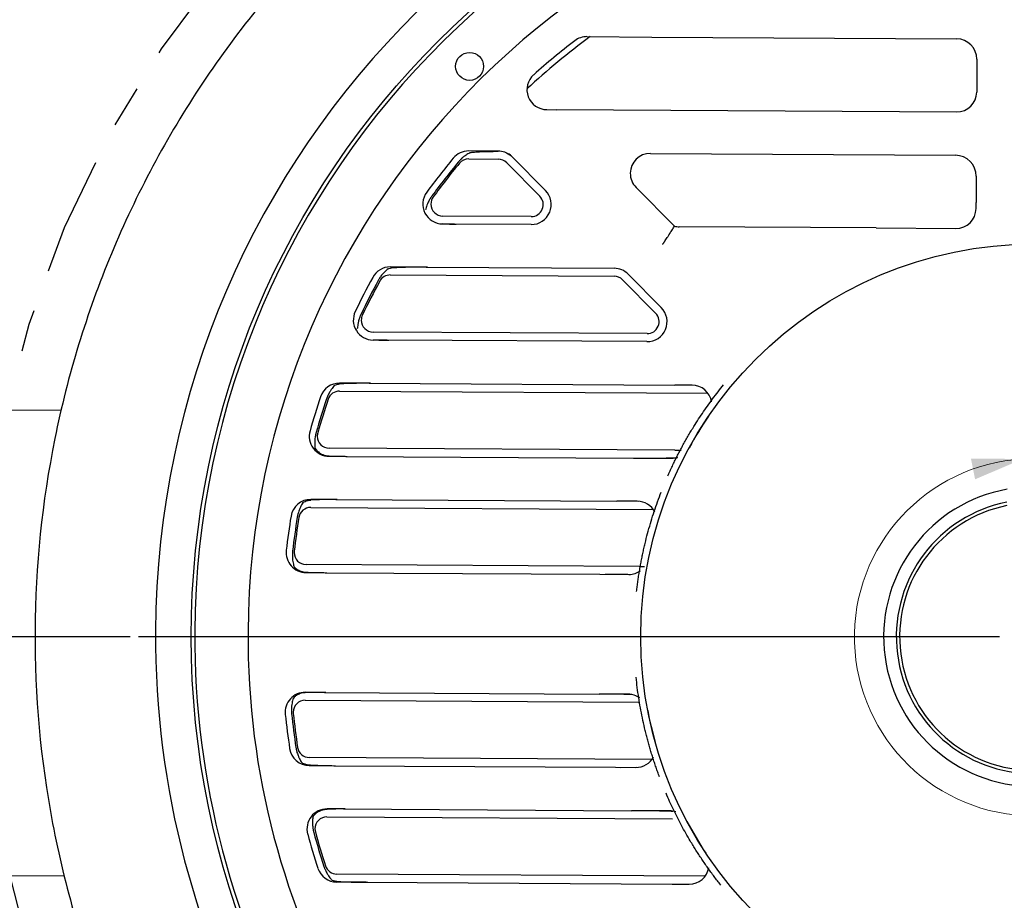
# Model space of a CAD drawing. Header units: inches. Extents: x 1.5 to 80, y 0 to 42.8.
# Tile 10 of 16: x 54.6 to 60.4, y 30.3 to 35.5. Entities that reach past the tile are written whole.
import ezdxf

# ---------------------------------------------------------------- set-up
doc = ezdxf.new("R2010")
doc.units = ezdxf.units.IN
doc.header["$MEASUREMENT"] = 0
doc.linetypes.add('SLD-Center', pattern=[1.45, 0.7, -0.25, 0.25, -0.25])
doc.linetypes.add('SLD-Solid', pattern=[0])
doc.layers.add('CENTER', color=40, linetype='SLD-Center')
doc.layers.add('SLD-0', color=7, linetype='Continuous')
doc.styles.add('SLDTEXTSTYLE0', font='GOTHIC.TTF', dxfattribs={"width": 0.913})
doc.dimstyles.new('SLDDIMSTYLE1', dxfattribs={"dimtxt": 0.25, "dimasz": 0.3, "dimexe": 0, "dimexo": 0.0625, "dimgap": 0.0625, "dimtad": 0, "dimtih": 1, "dimtoh": 1, "dimrnd": 1e-09, "dimzin": 12, "dimdsep": 46, "dimtxsty": 'SLDTEXTSTYLE0', "dimsah": 1, "dimcen": 0.09, "dimadec": 0, "dimazin": 3, "dimtfac": 1, "dimtofl": 0, "dimtmove": 0, "dimatfit": 3, "dimfxl": 0, "dimfrac": 2, "dimtolj": 1, "dimtzin": 12, "dimarcsym": 0})
doc.dimstyles.new('SLDDIMSTYLE4', dxfattribs={"dimtxt": 0.25, "dimasz": 0.3, "dimexe": 0, "dimexo": 0.0625, "dimgap": 0.0625, "dimtad": 0, "dimtih": 1, "dimtoh": 1, "dimrnd": 1e-09, "dimzin": 12, "dimdsep": 46, "dimtxsty": 'SLDTEXTSTYLE0', "dimsah": 1, "dimcen": 0, "dimadec": 0, "dimazin": 3, "dimtfac": 1, "dimtofl": 0, "dimtmove": 0, "dimatfit": 3, "dimfxl": 0, "dimfrac": 2, "dimtolj": 1, "dimtzin": 12, "dimarcsym": 0})
doc.dimstyles.new('SLDDIMSTYLE6', dxfattribs={"dimtxt": 0.25, "dimasz": 0.3, "dimexe": 0, "dimexo": 0.0625, "dimgap": 0.0625, "dimtad": 0, "dimtih": 1, "dimtoh": 1, "dimrnd": 1e-09, "dimzin": 12, "dimdsep": 46, "dimtxsty": 'SLDTEXTSTYLE0', "dimsah": 1, "dimcen": 0, "dimadec": 0, "dimazin": 3, "dimtfac": 1, "dimtofl": 0, "dimtmove": 0, "dimatfit": 3, "dimfxl": 0, "dimfrac": 2, "dimtolj": 1, "dimtzin": 12, "dimarcsym": 0})

# ---------------------------------------------------------------- blocks, each defined once
blk = doc.blocks.new('_D_13')
at = {"layer": 'SLD-0'}
for p, q in [((65.4203, 37.6329), (65.3442, 37.6329)), ((65.3442, 37.6329), (65.3442, 37.236)), ((66.2516, 37.6329), (66.3278, 37.6329)), ((66.3278, 37.6329), (66.3278, 37.236)), ((64.4845, 36.6943), (64.9506, 37.2726)), ((64.9506, 37.2726), (65.1693, 37.2726)), ((65.3442, 37.236), (65.4203, 37.236)), ((66.3278, 37.236), (66.2516, 37.236))]:
    blk.add_line(p, q, dxfattribs=at)
blk.add_solid([(64.4845, 36.6943), (64.7214, 36.8887), (64.6241, 36.9671)], dxfattribs=at)
at = {"layer": 'SLD-0', "char_height": 0.25, "attachment_point": 1, "style": 'SLDTEXTSTYLE0'}
for s, insert in [('%%c', (65.2318, 38.003)), ('12.44', (65.6089, 38.003)), ('316.0', (65.4203, 37.5553)), ('B.C.', (65.5125, 37.1077))]:
    blk.add_mtext(s, dxfattribs=dict(at, insert=insert))
blk = doc.blocks.new('_D_17')
at = {"layer": 'SLD-0'}
for p, q in [((55.2386, 31.8509), (50.4464, 31.8509)), ((50.5714, 31.8509), (50.5714, 30.523)), ((50.2482, 30.1489), (50.172, 30.1489)), ((50.172, 30.1489), (50.172, 29.7521)), ((50.8947, 30.1489), (50.9709, 30.1489)), ((50.9709, 30.1489), (50.9709, 29.7521)), ((50.172, 29.7521), (50.2482, 29.7521)), ((50.9709, 29.7521), (50.8947, 29.7521)), ((50.5714, 28.3734), (50.5714, 29.7013)), ((51.8239, 28.3734), (50.4464, 28.3734))]:
    blk.add_line(p, q, dxfattribs=at)
for points in [[(50.5714, 31.8509), (50.5089, 31.5509), (50.6339, 31.5509)], [(50.5714, 28.3734), (50.6339, 28.6734), (50.5089, 28.6734)]]:
    blk.add_solid(points, dxfattribs=at)
at = {"layer": 'SLD-0', "char_height": 0.25, "attachment_point": 1, "style": 'SLDTEXTSTYLE0'}
for s, insert in [('3.48', (50.2482, 30.5191)), ('88.3', (50.2482, 30.0714))]:
    blk.add_mtext(s, dxfattribs=dict(at, insert=insert))
blk = doc.blocks.new('_D_23')
at = {"layer": 'SLD-0'}
for p, q in [((67.8312, 32.6441), (67.755, 32.6441)), ((67.755, 32.6441), (67.755, 32.2472)), ((68.6624, 32.6441), (68.7386, 32.6441)), ((68.7386, 32.6441), (68.7386, 32.2472)), ((66.4507, 32.5027), (67.3927, 32.6073)), ((67.3927, 32.6073), (67.6427, 32.6073)), ((67.755, 32.2472), (67.8312, 32.2472)), ((68.7386, 32.2472), (68.6624, 32.2472))]:
    blk.add_line(p, q, dxfattribs=at)
blk.add_solid([(66.4507, 32.5027), (66.7558, 32.4737), (66.742, 32.5979)], dxfattribs=at)
at = {"layer": 'SLD-0', "char_height": 0.25, "attachment_point": 1, "style": 'SLDTEXTSTYLE0'}
for s, insert in [('%%c', (67.6427, 33.0142)), ('11.81', (68.0197, 33.0142)), ('300.0', (67.8312, 32.5665))]:
    blk.add_mtext(s, dxfattribs=dict(at, insert=insert))
blk = doc.blocks.new('_D_24')
at = {"layer": 'SLD-0'}
for p, q in [((51.3123, 34.6632), (51.3123, 41.4965)), ((60.5813, 37.1935), (60.5813, 41.4965)), ((55.5311, 41.4084), (55.455, 41.4084)), ((55.455, 41.4084), (55.455, 41.0115)), ((56.3624, 41.4084), (56.4386, 41.4084)), ((56.4386, 41.4084), (56.4386, 41.0115)), ((51.3123, 41.3715), (55.3283, 41.3715)), ((60.5813, 41.3715), (56.5652, 41.3715)), ((55.455, 41.0115), (55.5311, 41.0115)), ((56.4386, 41.0115), (56.3624, 41.0115))]:
    blk.add_line(p, q, dxfattribs=at)
for points in [[(51.3123, 41.3715), (51.6123, 41.309), (51.6123, 41.434)], [(60.5813, 41.3715), (60.2813, 41.434), (60.2813, 41.309)]]:
    blk.add_solid(points, dxfattribs=at)
at = {"layer": 'SLD-0', "char_height": 0.25, "attachment_point": 1, "style": 'SLDTEXTSTYLE0'}
for s, insert in [('9.27', (55.6235, 41.7785)), ('235.4', (55.5311, 41.3308))]:
    blk.add_mtext(s, dxfattribs=dict(at, insert=insert))
blk = doc.blocks.new('_D_25')
at = {"layer": 'SLD-0'}
for p, q in [((51.3123, 34.6632), (51.3123, 40.1)), ((56.9885, 38.9538), (56.9885, 40.1)), ((53.7348, 40.0118), (53.6586, 40.0118)), ((53.6586, 40.0118), (53.6586, 39.615)), ((54.566, 40.0118), (54.6422, 40.0118)), ((54.6422, 40.0118), (54.6422, 39.615)), ((51.3123, 39.975), (53.532, 39.975)), ((56.9885, 39.975), (54.7688, 39.975)), ((53.6586, 39.615), (53.7348, 39.615)), ((54.6422, 39.615), (54.566, 39.615))]:
    blk.add_line(p, q, dxfattribs=at)
for points in [[(51.3123, 39.975), (51.6123, 39.9125), (51.6123, 40.0375)], [(56.9885, 39.975), (56.6885, 40.0375), (56.6885, 39.9125)]]:
    blk.add_solid(points, dxfattribs=at)
at = {"layer": 'SLD-0', "char_height": 0.25, "attachment_point": 1, "style": 'SLDTEXTSTYLE0'}
for s, insert in [('5.68', (53.8271, 40.382)), ('144.2', (53.7348, 39.9343))]:
    blk.add_mtext(s, dxfattribs=dict(at, insert=insert))
blk = doc.blocks.new('_D_26')
at = {"layer": 'SLD-0'}
for p, q in [((51.3123, 34.6632), (51.3123, 42.4622)), ((66.4868, 31.9009), (66.4868, 42.4622)), ((58.4839, 42.374), (58.4077, 42.374)), ((58.4077, 42.374), (58.4077, 41.9772)), ((59.3152, 42.374), (59.3913, 42.374)), ((59.3913, 42.374), (59.3913, 41.9772)), ((51.3123, 42.3372), (58.2811, 42.3372)), ((66.4868, 42.3372), (59.518, 42.3372)), ((58.4077, 41.9772), (58.4839, 41.9772)), ((59.3913, 41.9772), (59.3152, 41.9772))]:
    blk.add_line(p, q, dxfattribs=at)
for points in [[(51.3123, 42.3372), (51.6123, 42.2747), (51.6123, 42.3997)], [(66.4868, 42.3372), (66.1868, 42.3997), (66.1868, 42.2747)]]:
    blk.add_solid(points, dxfattribs=at)
at = {"layer": 'SLD-0', "char_height": 0.25, "attachment_point": 1, "style": 'SLDTEXTSTYLE0'}
for s, insert in [('15.17', (58.4839, 42.7442)), ('385.4', (58.4839, 42.2965))]:
    blk.add_mtext(s, dxfattribs=dict(at, insert=insert))
blk = doc.blocks.new('SW_CENTERMARKSYMBOL_0')
at = {"layer": 'SLD-0', "color": 0}
blk.add_line((-0.2, 0), (-5.2927, 0), dxfattribs=at)

msp = doc.modelspace()

# ---------------------------------------------------------------- linework, layer by layer
at = {"color": 7, "linetype": 'SLD-Solid', "lineweight": 25}
for p, q in [((57.9407, 35.4011), (58.3235, 35.3988)), ((58.3235, 35.3988), (60.127, 35.3883)), ((60.2468, 35.2671), (60.2457, 35.0727)), ((57.5862, 35.0773), (57.5863, 35.0763)), ((57.7032, 34.9694), (57.7595, 34.969)), ((60.1269, 34.9552), (57.7595, 34.969)), ((57.4163, 34.7237), (57.2411, 34.7247)), ((57.4937, 34.6942), (57.4655, 34.7122)), ((57.2409, 34.6774), (57.416, 34.6764)), ((57.4659, 34.6554), (57.6616, 34.4574)), ((57.4996, 34.6886), (57.6953, 34.4906)), ((58.3157, 34.7099), (60.1198, 34.6994)), ((57.1859, 34.6517), (57.1858, 34.6517)), ((60.2428, 34.575), (60.2419, 34.4191)), ((58.4574, 34.2797), (58.231, 34.5088)), ((57.0309, 34.4526), (57.031, 34.4525)), ((60.2417, 34.3837), (60.2419, 34.4191)), ((56.9751, 34.3759), (56.9754, 34.3751)), ((57.6109, 34.3369), (57.0876, 34.3399)), ((57.157, 34.2922), (57.0873, 34.2926)), ((57.6106, 34.2895), (57.157, 34.2922)), ((59.652, 34.269), (58.4868, 34.2758)), ((59.652, 34.269), (60.1229, 34.2663)), ((56.7612, 34.0374), (56.7603, 34.0373)), ((56.9888, 34.0372), (56.7777, 34.0385)), ((56.9888, 34.0372), (58.1013, 34.0307)), ((56.7148, 33.9542), (56.7147, 33.9542)), ((56.7774, 33.9911), (58.101, 33.9834)), ((58.1509, 33.9624), (58.3466, 33.7644)), ((58.1846, 33.9957), (58.3803, 33.7977)), ((56.6127, 33.7547), (56.6128, 33.7547)), ((56.572, 33.6692), (56.5725, 33.6683)), ((56.7594, 33.6055), (56.6759, 33.606)), ((58.2959, 33.6439), (56.6762, 33.6533)), ((58.2956, 33.5965), (56.7594, 33.6055)), ((56.4413, 33.3457), (56.4404, 33.3454)), ((56.6522, 33.3502), (56.4777, 33.3512)), ((56.6522, 33.3502), (58.4612, 33.3397)), ((58.5618, 33.3391), (58.4612, 33.3397)), ((58.5619, 33.3389), (58.4997, 33.3394)), ((56.41, 33.2557), (56.4099, 33.2557)), ((56.4775, 33.3039), (58.6561, 33.2912)), ((54.4706, 33.1916), (54.8305, 33.1938)), ((56.3479, 33.056), (56.348, 33.056)), ((56.3228, 32.9641), (56.3223, 32.9648)), ((58.4601, 32.9539), (56.4156, 32.9658)), ((56.4153, 32.9185), (56.5135, 32.9179)), ((56.5135, 32.9179), (58.2162, 32.908)), ((58.2162, 32.908), (58.4404, 32.9067)), ((58.4601, 32.9538), (58.4983, 32.9538)), ((56.2529, 32.6504), (56.2521, 32.6499)), ((56.307, 32.6159), (58.3328, 32.6041)), ((56.4549, 32.6624), (56.3072, 32.6632)), ((56.4549, 32.6624), (58.1179, 32.6527)), ((58.2385, 32.652), (58.1179, 32.6527)), ((58.2443, 32.6512), (58.151, 32.6525)), ((56.2367, 32.5565), (56.2366, 32.5565)), ((56.2088, 32.3566), (56.2089, 32.3565)), ((58.2499, 32.2662), (56.2788, 32.2777)), ((58.2499, 32.2661), (58.2811, 32.2662)), ((56.199, 32.2618), (56.1983, 32.2624)), ((56.2785, 32.2303), (56.3929, 32.2296)), ((56.3929, 32.2296), (58.0172, 32.2202)), ((58.0172, 32.2202), (58.1886, 32.2192)), ((56.3888, 31.521), (56.2744, 31.5217)), ((56.3888, 31.521), (58.013, 31.5115)), ((58.1844, 31.5105), (58.013, 31.5115)), ((56.1945, 31.4911), (56.1938, 31.4905)), ((56.2741, 31.4743), (58.2452, 31.4628)), ((56.2033, 31.3962), (56.2032, 31.3962)), ((56.2288, 31.196), (56.2287, 31.196)), ((58.3242, 31.124), (56.2983, 31.1358)), ((56.2981, 31.0884), (56.4457, 31.0876)), ((56.4457, 31.0876), (58.1087, 31.0779)), ((58.1087, 31.0779), (58.2293, 31.0772)), ((58.1418, 31.0777), (58.2333, 31.078)), ((56.5013, 30.8313), (56.4032, 30.8319)), ((56.5013, 30.8313), (58.204, 30.8214)), ((58.4283, 30.8201), (58.204, 30.8214)), ((56.4029, 30.7846), (58.4474, 30.7727)), ((56.3342, 30.6952), (56.3341, 30.6952)), ((56.3939, 30.4948), (56.3938, 30.4948)), ((54.4874, 30.4358), (54.8473, 30.438)), ((58.6394, 30.4332), (56.4608, 30.4459)), ((56.635, 30.3975), (56.4605, 30.3985)), ((56.635, 30.3975), (58.444, 30.3869)), ((58.444, 30.3869), (58.5446, 30.3864)), ((58.4825, 30.3867), (58.5459, 30.3866))]:
    msp.add_line(p, q, dxfattribs=at)
for centre, radius in [((60.5813, 31.8509), 4.9814), ((57.2463, 35.225), 0.0827), ((60.5813, 31.8509), 2.3228)]:
    msp.add_circle(centre, radius, dxfattribs=at)
for centre, radius, start, end in [((60.5813, 31.8509), 5.1927, 359.66601, 179.66601), ((60.5813, 31.8509), 4.9606, 359.66601, 179.66601), ((60.5813, 31.8509), 4.6457, 359.66601, 179.66601), ((60.5813, 31.8509), 4.4135, 126.45056, 132.74207), ((60.5813, 31.8509), 4.4488, 127.58058, 131.63788), ((57.9401, 35.283), 0.1181, 89.66601, 127.58058), ((60.1263, 35.2678), 0.1205, 359.66601, 89.66601), ((57.7038, 35.0875), 0.1181, 131.63788, 269.66601), ((60.1276, 35.0734), 0.1181, 269.66601, 359.66601), ((57.2405, 34.6066), 0.1181, 89.66601, 140.48162), ((57.4156, 34.6056), 0.1181, 52.5447, 89.66601), ((60.5813, 31.8509), 4.4488, 140.48162, 143.76663), ((60.5813, 31.8509), 4.4112, 140.48162, 143.76663), ((57.2405, 34.6066), 0.0708, 89.66601, 140.48162), ((57.4156, 34.6056), 0.0708, 44.66601, 89.66601), ((57.4156, 34.6056), 0.1181, 44.66601, 52.5447), ((58.315, 34.5918), 0.1181, 89.66601, 179.66601), ((60.1191, 34.5757), 0.1237, 359.66601, 89.66601), ((60.5813, 31.8509), 4.4015, 140.48162, 143.76663), ((58.315, 34.5918), 0.1181, 179.66601, 224.66601), ((57.088, 34.4107), 0.1181, 143.76663, 269.66601), ((57.6113, 34.4076), 0.1181, 269.66601, 44.66601), ((57.088, 34.4107), 0.0708, 143.76663, 180), ((57.6113, 34.4076), 0.0708, 269.66601, 44.66601), ((57.088, 34.4107), 0.0708, 180, 269.66601), ((60.1236, 34.3844), 0.1181, 269.66601, 359.66601), ((58.4875, 34.3939), 0.1181, 255.24129, 269.66601), ((56.777, 33.9203), 0.1181, 89.66601, 151.45454), ((58.1006, 33.9126), 0.1181, 44.66601, 89.66601), ((60.5813, 31.8509), 4.4488, 151.45454, 154.37141), ((60.5813, 31.8509), 4.4112, 151.45454, 154.37141), ((60.5813, 31.8509), 4.4015, 151.45454, 154.37141), ((56.777, 33.9203), 0.0708, 89.66601, 151.45454), ((58.1006, 33.9126), 0.0708, 44.66601, 89.66601), ((58.2963, 33.7146), 0.1181, 269.66601, 44.66601), ((56.6766, 33.7241), 0.1181, 154.37141, 269.66601), ((56.6766, 33.7241), 0.0708, 154.37141, 180), ((56.6766, 33.7241), 0.0708, 180, 269.66601), ((58.2963, 33.7146), 0.0708, 269.66601, 44.66601), ((56.4771, 33.2331), 0.1181, 89.66601, 161.3875), ((58.5611, 33.221), 0.1181, 9.16413, 89.66601), ((60.5813, 31.8509), 4.4488, 161.3875, 164.10991), ((60.5813, 31.8509), 4.4112, 161.3875, 164.10991), ((60.5813, 31.8509), 4.4015, 161.3875, 164.10991), ((56.4771, 33.2331), 0.0708, 89.66601, 161.3875), ((60.5813, 31.8509), 2.3228, 145.85526, 151.25414), ((56.416, 33.0366), 0.1181, 164.10991, 269.66601), ((56.416, 33.0366), 0.0708, 164.10991, 180), ((56.416, 33.0366), 0.0708, 180, 269.66601), ((58.4411, 33.0248), 0.1181, 269.66601, 288.10976), ((60.5813, 31.8509), 0.8858, 100.10079, 270), ((56.3066, 32.5451), 0.1181, 89.66601, 170.77558), ((56.3066, 32.5451), 0.0708, 89.66601, 170.77558), ((58.2378, 32.5339), 0.1181, 27.35492, 89.66601), ((60.5813, 31.8509), 0.811, 101.17954, 74.5168), ((60.5813, 31.8509), 0.7913, 101.51753, 74.17882), ((60.5813, 31.8509), 4.4488, 170.77558, 173.4031), ((60.5813, 31.8509), 4.4112, 170.77558, 173.4031), ((60.5813, 31.8509), 4.4015, 170.77558, 173.4031), ((56.2792, 32.3484), 0.1181, 173.4031, 269.66601), ((56.2792, 32.3484), 0.0708, 173.4031, 180), ((56.2792, 32.3484), 0.0708, 180, 269.66601), ((58.1893, 32.3373), 0.1181, 269.66601, 305.57396), ((60.5813, 31.8509), 5.1927, 179.66601, 359.66601), ((60.5813, 31.8509), 4.9606, 179.66601, 359.66601), ((60.5813, 31.8509), 4.6457, 179.66601, 359.66601), ((56.2737, 31.4036), 0.1181, 89.66601, 185.92892), ((58.1838, 31.3924), 0.1181, 54.42886, 89.66601), ((56.2737, 31.4036), 0.0708, 89.66601, 180), ((60.5813, 31.8509), 4.4488, 185.92892, 188.55645), ((60.5813, 31.8509), 4.4112, 185.92892, 188.55645), ((56.2737, 31.4036), 0.0708, 180, 185.92892), ((60.5813, 31.8509), 4.4015, 185.92892, 188.55645), ((60.5813, 31.8509), 2.3228, 190.82595, 195.57997), ((56.2988, 31.2066), 0.1181, 188.55645, 269.66601), ((56.2988, 31.2066), 0.0708, 188.55645, 269.66601), ((58.23, 31.1953), 0.1181, 269.66601, 332.37292), ((56.4025, 30.7138), 0.1181, 89.66601, 195.22211), ((58.4276, 30.702), 0.1181, 71.38682, 89.66601), ((56.4025, 30.7138), 0.0708, 89.66601, 180), ((60.5813, 31.8509), 2.3228, 208.07788, 213.47677), ((60.5813, 31.8509), 4.4112, 195.22211, 197.94452), ((56.4025, 30.7138), 0.0708, 180, 195.22211), ((60.5813, 31.8509), 4.4015, 195.22211, 197.94452), ((60.5813, 31.8509), 4.4488, 195.22211, 197.94452), ((56.4612, 30.5166), 0.1181, 197.94452, 269.66601), ((56.4612, 30.5166), 0.0708, 197.94452, 269.66601), ((58.5452, 30.5045), 0.1181, 269.66601, 350.82167)]:
    msp.add_arc(centre, radius, start, end, dxfattribs=at)
at = {"color": 7, "linetype": 'SLD-Solid', "lineweight": 18}
msp.add_arc((60.5791, 31.8478), 1.0564, 93.30054, 86.73909, dxfattribs=at)
at = {"color": 7, "linetype": 'SLD-Solid', "lineweight": 25}
msp.add_ellipse((60.545, 25.6371), major_axis=(0.0584, 10.0144), ratio=0.784218, start_param=0.440576, end_param=0.441639, dxfattribs=at)
for points, knots in [([(56.3902, 36.0115), (56.1212, 35.7405), (55.8786, 35.4433), (55.4551, 34.8078), (55.2743, 34.4694), (54.9812, 33.7642), (54.869, 33.3973), (54.7174, 32.6488), (54.6781, 32.2672), (54.6736, 31.5035), (54.7085, 31.1214), (54.8514, 30.3712), (54.9593, 30.003), (55.2441, 29.2944), (55.421, 28.954), (55.837, 28.3135), (56.0762, 28.0136), (56.342, 27.7395)], [0, 0, 0, 0, 0.125, 0.125, 0.25, 0.25, 0.375, 0.375, 0.5, 0.5, 0.625, 0.625, 0.75, 0.75, 0.875, 0.875, 1, 1, 1, 1]), ([(57.2486, 34.7147), (57.2496, 34.7153), (57.2516, 34.7158), (57.2578, 34.7168), (57.2619, 34.7173), (57.2719, 34.7183), (57.2777, 34.7187), (57.2907, 34.7195), (57.298, 34.7199), (57.3212, 34.7209), (57.3384, 34.7215), (57.3759, 34.7224), (57.3957, 34.7227), (57.4163, 34.7229)], [0, 0, 0, 0, 0.125, 0.125, 0.25, 0.25, 0.375, 0.375, 0.5, 0.5, 0.75, 0.75, 1, 1, 1, 1]), ([(57.2411, 34.7102), (57.2378, 34.7083), (57.2344, 34.7062), (57.2272, 34.7015), (57.2234, 34.6989), (57.2152, 34.6929), (57.2107, 34.6896), (57.2026, 34.6828), (57.1997, 34.6802), (57.1943, 34.6751), (57.1923, 34.6732), (57.1886, 34.6693), (57.1872, 34.6679), (57.1846, 34.6651), (57.1836, 34.664), (57.1813, 34.6614), (57.1799, 34.6597), (57.1784, 34.6579)], [0, 0, 0, 0, 0.25, 0.25, 0.5, 0.5, 0.75, 0.75, 0.875, 0.875, 0.9375, 0.9375, 0.96875, 0.96875, 0.984375, 0.984375, 1, 1, 1, 1]), ([(57.0231, 34.4582), (57.0214, 34.4559), (57.02, 34.4538), (57.0178, 34.4506), (57.0169, 34.4493), (57.0146, 34.4458), (57.0135, 34.4439), (57.0105, 34.4389), (57.0091, 34.4363), (57.0052, 34.4292), (57.0033, 34.4254), (56.9985, 34.4149), (56.9962, 34.4092), (56.9923, 34.3986), (56.9907, 34.3939), (56.9878, 34.3848), (56.9866, 34.3805), (56.9855, 34.3764)], [0, 0, 0, 0, 0.015625, 0.015625, 0.03125, 0.03125, 0.0625, 0.0625, 0.125, 0.125, 0.25, 0.25, 0.5, 0.5, 0.75, 0.75, 1, 1, 1, 1]), ([(58.4318, 34.2378), (58.4365, 34.2452), (58.4452, 34.259), (58.4535, 34.2731), (58.4574, 34.2797)], [0, 0, 0, 0, 0.535832, 1, 1, 1, 1]), ([(58.3872, 34.171), (58.3882, 34.1724), (58.3901, 34.1752), (58.393, 34.1793), (58.3958, 34.1834), (58.3986, 34.1875), (58.4013, 34.1915), (58.4057, 34.1981), (58.4116, 34.2068), (58.4177, 34.216), (58.4223, 34.223), (58.4256, 34.2281), (58.4283, 34.2322), (58.4301, 34.2351), (58.4314, 34.2371), (58.4317, 34.2375), (58.4318, 34.2378)], [0, 0, 0, 0, 0.041765, 0.083534, 0.125308, 0.167087, 0.208869, 0.250657, 0.376787, 0.500188, 0.590804, 0.678438, 0.76313, 0.844921, 0.92386, 1, 1, 1, 1]), ([(56.7643, 34.0277), (56.761, 34.025), (56.7577, 34.022), (56.7507, 34.0156), (56.7471, 34.0121), (56.7392, 34.004), (56.735, 33.9996), (56.7276, 33.9907), (56.7249, 33.9874), (56.7201, 33.9808), (56.7183, 33.9784), (56.7151, 33.9735), (56.7139, 33.9717), (56.7117, 33.9682), (56.7109, 33.9668), (56.7094, 33.9643), (56.7088, 33.9634), (56.7076, 33.9613), (56.707, 33.9601), (56.7063, 33.9588)], [0, 0, 0, 0, 0.25, 0.25, 0.5, 0.5, 0.75, 0.75, 0.875, 0.875, 0.9375, 0.9375, 0.96875, 0.96875, 0.984375, 0.984375, 0.992187, 0.992187, 1, 1, 1, 1]), ([(56.9983, 34.0372), (56.9752, 34.0373), (56.9527, 34.0373), (56.9198, 34.037), (56.9089, 34.0369), (56.8876, 34.0366), (56.8774, 34.0364), (56.8578, 34.0359), (56.8484, 34.0356), (56.8306, 34.0349), (56.8221, 34.0346), (56.8067, 34.0338), (56.7997, 34.0333), (56.7874, 34.0324), (56.782, 34.0319), (56.7776, 34.0314)], [0, 0, 0, 0, 0.25, 0.25, 0.375, 0.375, 0.5, 0.5, 0.625, 0.625, 0.75, 0.75, 0.875, 0.875, 1, 1, 1, 1]), ([(56.604, 33.7589), (56.6028, 33.7563), (56.6018, 33.754), (56.6002, 33.7504), (56.5996, 33.749), (56.598, 33.7451), (56.5972, 33.7431), (56.5952, 33.7376), (56.5943, 33.7348), (56.5918, 33.727), (56.5907, 33.7229), (56.5878, 33.7117), (56.5866, 33.7057), (56.5847, 33.6946), (56.584, 33.6896), (56.5829, 33.6802), (56.5824, 33.6758), (56.5821, 33.6715)], [0, 0, 0, 0, 0.015625, 0.015625, 0.03125, 0.03125, 0.0625, 0.0625, 0.125, 0.125, 0.25, 0.25, 0.5, 0.5, 0.75, 0.75, 1, 1, 1, 1]), ([(56.6759, 33.607), (56.6905, 33.6065), (56.7056, 33.6062), (56.7364, 33.6057), (56.7523, 33.6055), (56.7682, 33.6054)], [0, 0, 0, 0, 0.5, 0.5, 1, 1, 1, 1]), ([(56.446, 33.3367), (56.4433, 33.3334), (56.4405, 33.3299), (56.4347, 33.3224), (56.4317, 33.3183), (56.4254, 33.309), (56.422, 33.3039), (56.4163, 33.2939), (56.4142, 33.2902), (56.4106, 33.2829), (56.4093, 33.2802), (56.4069, 33.2748), (56.406, 33.2728), (56.4045, 33.2689), (56.4039, 33.2675), (56.4029, 33.2647), (56.4025, 33.2637), (56.4017, 33.2615), (56.4012, 33.2602), (56.4008, 33.2588)], [0, 0, 0, 0, 0.25, 0.25, 0.5, 0.5, 0.75, 0.75, 0.875, 0.875, 0.9375, 0.9375, 0.96875, 0.96875, 0.984375, 0.984375, 0.992188, 0.992188, 1, 1, 1, 1]), ([(56.446, 33.3367), (56.447, 33.3379), (56.4505, 33.3398), (56.4614, 33.3436), (56.4688, 33.3454), (56.4777, 33.3461)], [0, 0, 0, 0, 0.5, 0.5, 1, 1, 1, 1]), ([(56.6608, 33.3501), (56.6426, 33.3503), (56.6248, 33.3502), (56.5985, 33.3501), (56.5898, 33.35), (56.5729, 33.3497), (56.5647, 33.3496), (56.5488, 33.3492), (56.5411, 33.349), (56.5264, 33.3486), (56.5192, 33.3483), (56.4991, 33.3475), (56.4875, 33.3468), (56.4777, 33.3461)], [0, 0, 0, 0, 0.25, 0.25, 0.375, 0.375, 0.5, 0.5, 0.625, 0.625, 0.75, 0.75, 1, 1, 1, 1]), ([(58.4192, 32.8026), (58.4235, 32.8122), (58.4321, 32.8315), (58.4455, 32.8603), (58.4592, 32.8888), (58.4733, 32.9172), (58.4878, 32.9454), (58.5027, 32.9733), (58.5179, 33.0011), (58.5335, 33.0287), (58.5495, 33.0561), (58.5695, 33.0893), (58.5939, 33.1281), (58.6229, 33.1722), (58.6529, 33.2157), (58.6839, 33.2584), (58.7158, 33.3005), (58.7379, 33.328), (58.7489, 33.3417)], [0, 0, 0, 0, 0.050051, 0.100067, 0.150057, 0.200029, 0.249993, 0.299958, 0.349932, 0.399925, 0.449946, 0.500003, 0.583401, 0.666717, 0.749993, 0.833271, 0.916593, 1, 1, 1, 1]), ([(56.3386, 33.0586), (56.3378, 33.0559), (56.3372, 33.0534), (56.3362, 33.0496), (56.3359, 33.0481), (56.335, 33.044), (56.3346, 33.0419), (56.3335, 33.0361), (56.3331, 33.0332), (56.3319, 33.0251), (56.3315, 33.0209), (56.3306, 33.0094), (56.3304, 33.0033), (56.3304, 32.992), (56.3306, 32.987), (56.3311, 32.9775), (56.3314, 32.9731), (56.3318, 32.9688)], [0, 0, 0, 0, 0.015625, 0.015625, 0.03125, 0.03125, 0.0625, 0.0625, 0.125, 0.125, 0.25, 0.25, 0.5, 0.5, 0.75, 0.75, 1, 1, 1, 1]), ([(56.3318, 32.9688), (56.3319, 32.9673), (56.3336, 32.9638), (56.3404, 32.9546), (56.3453, 32.9491), (56.3555, 32.9408), (56.3594, 32.938), (56.368, 32.9327), (56.3728, 32.9303), (56.3833, 32.9259), (56.3891, 32.924), (56.4016, 32.9212), (56.4083, 32.9203), (56.4154, 32.92)], [0, 0, 0, 0, 0.25, 0.25, 0.5, 0.5, 0.625, 0.625, 0.75, 0.75, 0.875, 0.875, 1, 1, 1, 1]), ([(56.4154, 32.92), (56.4314, 32.9194), (56.4484, 32.919), (56.4753, 32.9184), (56.4846, 32.9183), (56.5031, 32.918), (56.5124, 32.9179), (56.5218, 32.9179)], [0, 0, 0, 0, 0.5, 0.5, 0.75, 0.75, 1, 1, 1, 1]), ([(58.2507, 32.9078), (58.2773, 32.9077), (58.3313, 32.9075), (58.4074, 32.9081), (58.4536, 32.909), (58.4751, 32.9094)], [0, 0, 0, 0, 0.34173, 0.693412, 1, 1, 1, 1]), ([(58.2343, 32.1185), (58.2355, 32.1286), (58.2378, 32.1487), (58.2419, 32.1788), (58.2463, 32.2089), (58.2511, 32.2388), (58.2562, 32.2687), (58.2618, 32.2986), (58.2677, 32.3283), (58.2741, 32.358), (58.2808, 32.3877), (58.2902, 32.4271), (58.303, 32.476), (58.3198, 32.5344), (58.3382, 32.5923), (58.3579, 32.6497), (58.3723, 32.6876), (58.3795, 32.7065)], [0, 0, 0, 0, 0.050047, 0.100062, 0.150052, 0.200027, 0.249994, 0.299961, 0.349938, 0.399932, 0.449952, 0.500005, 0.600065, 0.700028, 0.79996, 0.899929, 1, 1, 1, 1]), ([(56.259, 32.6422), (56.2569, 32.6386), (56.2547, 32.6347), (56.2502, 32.6263), (56.2479, 32.6218), (56.2432, 32.6116), (56.2407, 32.606), (56.2367, 32.5951), (56.2352, 32.5912), (56.2328, 32.5833), (56.232, 32.5805), (56.2305, 32.5748), (56.23, 32.5727), (56.2291, 32.5686), (56.2288, 32.5671), (56.2282, 32.5642), (56.228, 32.5632), (56.2276, 32.5608), (56.2273, 32.5594), (56.2271, 32.558)], [0, 0, 0, 0, 0.25, 0.25, 0.5, 0.5, 0.75, 0.75, 0.875, 0.875, 0.9375, 0.9375, 0.96875, 0.96875, 0.984375, 0.984375, 0.992187, 0.992187, 1, 1, 1, 1]), ([(56.259, 32.6422), (56.2596, 32.6431), (56.2611, 32.6445), (56.2659, 32.6478), (56.2693, 32.6497), (56.2776, 32.6533), (56.2825, 32.6551), (56.2937, 32.6579), (56.3002, 32.659), (56.3072, 32.6594)], [0, 0, 0, 0, 0.25, 0.25, 0.5, 0.5, 0.75, 0.75, 1, 1, 1, 1]), ([(56.4631, 32.6623), (56.4482, 32.6624), (56.4336, 32.6624), (56.4048, 32.6622), (56.3906, 32.6621), (56.3638, 32.6616), (56.3512, 32.6612), (56.3276, 32.6604), (56.3168, 32.66), (56.3072, 32.6594)], [0, 0, 0, 0, 0.25, 0.25, 0.5, 0.5, 0.75, 0.75, 1, 1, 1, 1]), ([(56.1984, 32.3489), (56.1983, 32.3471), (56.1982, 32.3457), (56.1981, 32.3431), (56.198, 32.342), (56.1979, 32.3388), (56.1979, 32.337), (56.1979, 32.332), (56.1979, 32.3293), (56.1982, 32.3218), (56.1984, 32.3178), (56.1994, 32.3068), (56.2002, 32.3009), (56.2029, 32.2847), (56.2049, 32.276), (56.207, 32.2679)], [0, 0, 0, 0, 0.015625, 0.015625, 0.03125, 0.03125, 0.0625, 0.0625, 0.125, 0.125, 0.25, 0.25, 0.5, 0.5, 1, 1, 1, 1]), ([(56.1993, 32.3577), (56.1992, 32.3572), (56.1991, 32.3562), (56.1989, 32.3547), (56.1988, 32.3532), (56.1987, 32.3517), (56.1985, 32.3503), (56.1985, 32.3494), (56.1984, 32.3489)], [0, 0, 0, 0, 0.136955, 0.279847, 0.433898, 0.603302, 0.791227, 1, 1, 1, 1]), ([(56.207, 32.2679), (56.2074, 32.2666), (56.2092, 32.264), (56.214, 32.2589), (56.216, 32.2571), (56.2206, 32.2532), (56.2232, 32.2512), (56.2322, 32.2453), (56.2396, 32.2414), (56.2571, 32.2353), (56.2671, 32.2331), (56.2785, 32.2325)], [0, 0, 0, 0, 0.25, 0.25, 0.375, 0.375, 0.5, 0.5, 0.75, 0.75, 1, 1, 1, 1]), ([(56.2785, 32.2325), (56.296, 32.2317), (56.3152, 32.2311), (56.3572, 32.23), (56.3788, 32.2297), (56.4011, 32.2296)], [0, 0, 0, 0, 0.5, 0.5, 1, 1, 1, 1]), ([(58.049, 32.22), (58.0718, 32.2199), (58.0944, 32.2198), (58.1389, 32.22), (58.1608, 32.2201), (58.1824, 32.2204)], [0, 0, 0, 0, 0.5, 0.5, 1, 1, 1, 1]), ([(58.3696, 31.021), (58.3661, 31.0305), (58.3591, 31.0495), (58.349, 31.0781), (58.3392, 31.1069), (58.3298, 31.1358), (58.3208, 31.1647), (58.3122, 31.1938), (58.3039, 31.223), (58.2961, 31.2524), (58.2886, 31.2818), (58.2791, 31.3212), (58.2681, 31.3706), (58.2565, 31.4302), (58.2465, 31.4901), (58.2379, 31.5502), (58.2335, 31.5905), (58.2313, 31.6106)], [0, 0, 0, 0, 0.050047, 0.100062, 0.150052, 0.200027, 0.249994, 0.299961, 0.349938, 0.399932, 0.449952, 0.500005, 0.600065, 0.700028, 0.79996, 0.899929, 1, 1, 1, 1]), ([(56.2744, 31.5194), (56.2629, 31.519), (56.2529, 31.5169), (56.2397, 31.5125), (56.2356, 31.5107), (56.2282, 31.5071), (56.2248, 31.5052), (56.2158, 31.4994), (56.2112, 31.4955), (56.2047, 31.4888), (56.2028, 31.4862), (56.2025, 31.4849)], [0, 0, 0, 0, 0.25, 0.25, 0.375, 0.375, 0.5, 0.5, 0.75, 0.75, 1, 1, 1, 1]), ([(56.3969, 31.5209), (56.3747, 31.5211), (56.3531, 31.521), (56.3111, 31.5205), (56.2918, 31.52), (56.2744, 31.5194)], [0, 0, 0, 0, 0.5, 0.5, 1, 1, 1, 1]), ([(58.2054, 31.5084), (58.1745, 31.5093), (58.123, 31.5107), (58.0671, 31.5112), (58.0448, 31.5113)], [0, 0, 0, 0, 0.600981, 1, 1, 1, 1]), ([(56.2025, 31.4849), (56.2003, 31.4768), (56.1981, 31.4681), (56.1953, 31.452), (56.1944, 31.4461), (56.1933, 31.4351), (56.193, 31.4311), (56.1926, 31.4236), (56.1926, 31.4209), (56.1925, 31.4159), (56.1925, 31.4141), (56.1926, 31.4109), (56.1926, 31.4098), (56.1927, 31.4072), (56.1928, 31.4058), (56.1929, 31.404)], [0, 0, 0, 0, 0.5, 0.5, 0.75, 0.75, 0.875, 0.875, 0.9375, 0.9375, 0.96875, 0.96875, 0.984375, 0.984375, 1, 1, 1, 1]), ([(56.1929, 31.404), (56.193, 31.4033), (56.193, 31.402), (56.1932, 31.3998), (56.1934, 31.3975), (56.1936, 31.396), (56.1936, 31.3952)], [0, 0, 0, 0, 0.30543, 0.566398, 0.792902, 1, 1, 1, 1]), ([(56.2191, 31.1946), (56.2196, 31.1917), (56.22, 31.1892), (56.2207, 31.1854), (56.221, 31.1838), (56.2219, 31.1797), (56.2224, 31.1777), (56.2238, 31.172), (56.2246, 31.1691), (56.2269, 31.1613), (56.2283, 31.1573), (56.2322, 31.1464), (56.2346, 31.1408), (56.2393, 31.1305), (56.2415, 31.126), (56.2459, 31.1176), (56.248, 31.1137), (56.2501, 31.11)], [0, 0, 0, 0, 0.015625, 0.015625, 0.03125, 0.03125, 0.0625, 0.0625, 0.125, 0.125, 0.25, 0.25, 0.5, 0.5, 0.75, 0.75, 1, 1, 1, 1]), ([(56.2501, 31.11), (56.2506, 31.1091), (56.2521, 31.1077), (56.2569, 31.1044), (56.2603, 31.1024), (56.2685, 31.0987), (56.2734, 31.0969), (56.2846, 31.0939), (56.291, 31.0927), (56.2981, 31.0922)], [0, 0, 0, 0, 0.25, 0.25, 0.5, 0.5, 0.75, 0.75, 1, 1, 1, 1]), ([(56.2981, 31.0922), (56.3077, 31.0916), (56.3183, 31.091), (56.3417, 31.0899), (56.3545, 31.0894), (56.3813, 31.0886), (56.3952, 31.0883), (56.4242, 31.0878), (56.439, 31.0876), (56.4539, 31.0875)], [0, 0, 0, 0, 0.25, 0.25, 0.5, 0.5, 0.75, 0.75, 1, 1, 1, 1]), ([(58.7317, 30.3815), (58.7251, 30.3898), (58.712, 30.4064), (58.6928, 30.4317), (58.674, 30.4571), (58.6554, 30.4828), (58.6373, 30.5088), (58.6195, 30.535), (58.602, 30.5614), (58.5849, 30.588), (58.5681, 30.615), (58.548, 30.6481), (58.525, 30.6877), (58.4995, 30.734), (58.4751, 30.7808), (58.4517, 30.8282), (58.4293, 30.876), (58.4153, 30.9083), (58.4083, 30.9245)], [0, 0, 0, 0, 0.050051, 0.100067, 0.150057, 0.200029, 0.249993, 0.299958, 0.349932, 0.399925, 0.449946, 0.500003, 0.583401, 0.666717, 0.749993, 0.833271, 0.916593, 1, 1, 1, 1]), ([(56.319, 30.7826), (56.3192, 30.7841), (56.3209, 30.7876), (56.3278, 30.7967), (56.3328, 30.8022), (56.3431, 30.8104), (56.347, 30.8131), (56.3557, 30.8182), (56.3605, 30.8206), (56.3711, 30.8248), (56.3769, 30.8267), (56.3894, 30.8293), (56.3961, 30.8302), (56.4032, 30.8304)], [0, 0, 0, 0, 0.25, 0.25, 0.5, 0.5, 0.625, 0.625, 0.75, 0.75, 0.875, 0.875, 1, 1, 1, 1]), ([(56.5097, 30.8313), (56.4909, 30.8314), (56.4725, 30.8314), (56.4456, 30.8312), (56.4367, 30.831), (56.4195, 30.8308), (56.4112, 30.8306), (56.4032, 30.8304)], [0, 0, 0, 0, 0.5, 0.5, 0.75, 0.75, 1, 1, 1, 1]), ([(58.4491, 30.8171), (58.4195, 30.8181), (58.3536, 30.8202), (58.2794, 30.8209), (58.2385, 30.8212)], [0, 0, 0, 0, 0.448928, 1, 1, 1, 1]), ([(56.319, 30.7826), (56.3186, 30.7783), (56.3182, 30.7739), (56.3176, 30.7644), (56.3174, 30.7594), (56.3173, 30.7481), (56.3174, 30.742), (56.3182, 30.7305), (56.3185, 30.7263), (56.3195, 30.7182), (56.32, 30.7153), (56.321, 30.7095), (56.3214, 30.7074), (56.3222, 30.7032), (56.3226, 30.7017), (56.3232, 30.6988), (56.3235, 30.6978), (56.3241, 30.6954), (56.3244, 30.6941), (56.3248, 30.6927)], [0, 0, 0, 0, 0.25, 0.25, 0.5, 0.5, 0.75, 0.75, 0.875, 0.875, 0.9375, 0.9375, 0.96875, 0.96875, 0.984375, 0.984375, 0.992188, 0.992188, 1, 1, 1, 1]), ([(56.3846, 30.4918), (56.3855, 30.4891), (56.3864, 30.4867), (56.3877, 30.483), (56.3883, 30.4815), (56.3898, 30.4776), (56.3906, 30.4757), (56.3929, 30.4703), (56.3942, 30.4676), (56.3977, 30.4603), (56.3997, 30.4565), (56.4054, 30.4464), (56.4087, 30.4413), (56.4149, 30.4319), (56.4178, 30.4278), (56.4235, 30.4202), (56.4263, 30.4167), (56.429, 30.4134)], [0, 0, 0, 0, 0.015625, 0.015625, 0.03125, 0.03125, 0.0625, 0.0625, 0.125, 0.125, 0.25, 0.25, 0.5, 0.5, 0.75, 0.75, 1, 1, 1, 1]), ([(56.429, 30.4134), (56.43, 30.4122), (56.4334, 30.4102), (56.4443, 30.4063), (56.4516, 30.4044), (56.4606, 30.4036)], [0, 0, 0, 0, 0.5, 0.5, 1, 1, 1, 1]), ([(56.4606, 30.4036), (56.4703, 30.4028), (56.482, 30.402), (56.5019, 30.4009), (56.5091, 30.4006), (56.5239, 30.3999), (56.5316, 30.3997), (56.5475, 30.3991), (56.5557, 30.3989), (56.5727, 30.3984), (56.5814, 30.3983), (56.6076, 30.3978), (56.6254, 30.3975), (56.6436, 30.3974)], [0, 0, 0, 0, 0.25, 0.25, 0.375, 0.375, 0.5, 0.5, 0.625, 0.625, 0.75, 0.75, 1, 1, 1, 1])]:
    msp.add_open_spline(points, degree=3, knots=knots, dxfattribs=at)
for points in [[(57.0874, 34.2931), (57.1133, 34.2926), (57.1398, 34.2923), (57.1669, 34.2921)], [(56.7643, 34.0277), (56.7657, 34.0289), (56.7704, 34.0305), (56.7776, 34.0314)]]:
    msp.add_open_spline(points, degree=3, dxfattribs=at)
at = {"color": 7, "linetype": 'SLD-Solid', "lineweight": 18}
msp.add_solid([(60.5183, 32.9024), (60.2118, 32.9045), (60.2365, 32.782)], dxfattribs=at)
at = {"layer": 'CENTER'}
msp.add_circle((60.5813, 31.8509), 6.2205, dxfattribs=at)

# ---------------------------------------------------------------- block references
at = {"layer": 'SLD-0'}
msp.add_blockref('SW_CENTERMARKSYMBOL_0', (60.5813, 31.8509), dxfattribs=at)

# ---------------------------------------------------------------- dimensions: what is measured, and where the dimension line sits
for base, p2, picture, middle in [((66.4868, 42.3372), (66.4868, 31.8509), '_D_26', (58.8995, 42.3372)), ((60.5813, 41.3715), (60.5813, 37.1435), '_D_24', (55.9468, 41.3715)), ((56.9885, 39.975), (56.9885, 38.9038), '_D_25', (54.1504, 39.975))]:
    dim = msp.add_linear_dim(base=base, p1=(51.3123, 34.6132), p2=p2, dimstyle='SLDDIMSTYLE1', dxfattribs=at)
    dim.commit()
    dim.dimension.update_dxf_attribs({"geometry": picture, "text_midpoint": middle, "dimtype": 160})
dim = msp.add_diameter_dim_2p(p1=(56.678, 27.0075), p2=(64.4845, 36.6943), text='<>\\PB.C.', dimstyle='SLDDIMSTYLE4', dxfattribs=at)
dim.commit()
dim.dimension.update_dxf_attribs({"geometry": '_D_13', "text_midpoint": (65.836, 37.3976), "dimtype": 163})
dim = msp.add_diameter_dim_2p(p1=(54.7118, 31.1991), p2=(66.4507, 32.5027), dimstyle='SLDDIMSTYLE6', dxfattribs=at)
dim.commit()
dim.dimension.update_dxf_attribs({"geometry": '_D_23', "text_midpoint": (68.2468, 32.6073), "dimtype": 163})
dim = msp.add_linear_dim(base=(50.5714, 31.8509), p1=(51.8739, 28.3734), p2=(55.2886, 31.8509), angle=90, dimstyle='SLDDIMSTYLE1', dxfattribs=at)
dim.commit()
dim.dimension.update_dxf_attribs({"geometry": '_D_17', "text_midpoint": (50.5714, 30.1121), "dimtype": 160})

doc.saveas('drawing.dxf')
